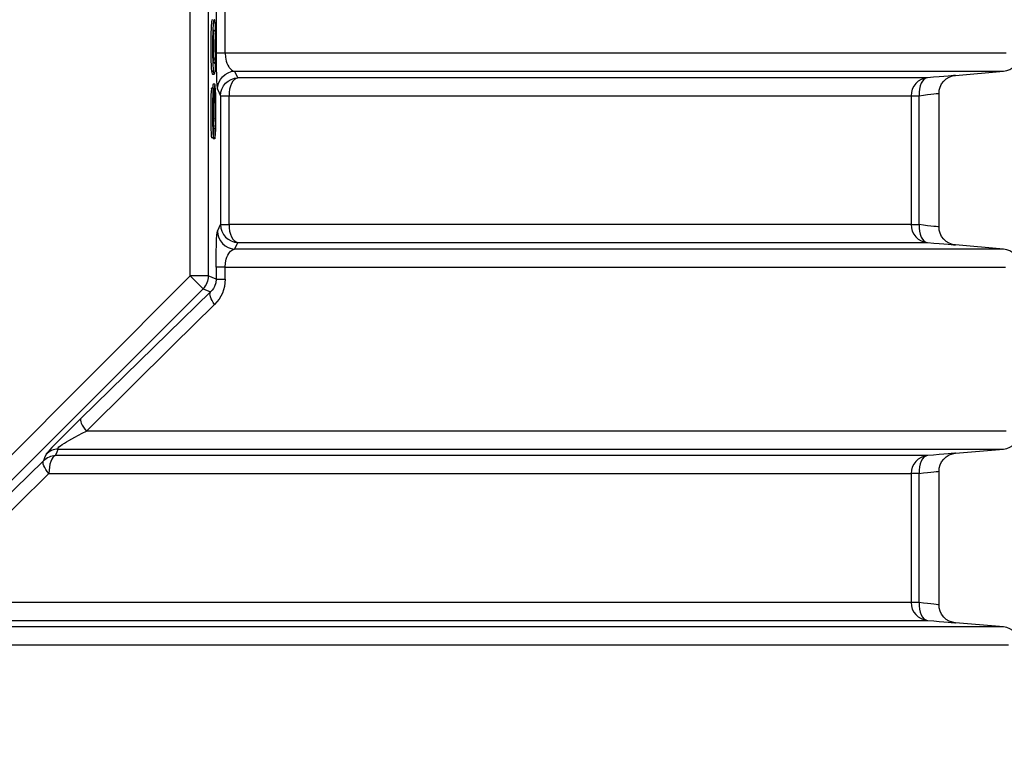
# Model space of a CAD drawing. Header units: millimetres. Extents: x 196 to 1773810, y -221320 to 153872.
# Tile 57 of 256: x 1115629 to 1116176, y -201252 to -200852. Entities that reach past the tile are written whole.
import ezdxf

# ---------------------------------------------------------------- set-up
doc = ezdxf.new("R2010")
doc.units = ezdxf.units.MM
doc.layers.get('Defpoints').update_dxf_attribs({"lineweight": 18})
doc.layers.add('00_Основной', color=163, linetype='Continuous', lineweight=40)
doc.layers.add('ТМ-размеры', color=25, linetype='Continuous', lineweight=20)
doc.styles.add('SFINKS', font='SFINKS.shx', dxfattribs={"width": 0.7, "oblique": 15})
doc.dimstyles.new('кира-50', dxfattribs={"dimtxt": 150, "dimasz": 40, "dimexe": 15, "dimexo": 0, "dimgap": 20, "dimtad": 1, "dimdec": 0, "dimrnd": 5, "dimdsep": 46, "dimtxsty": 'SFINKS', "dimblk1": 'OBLIQUE', "dimblk2": 'OBLIQUE', "dimsah": 1, "dimcen": 2.5, "dimclrd": 252, "dimclre": 252, "dimclrt": 252, "dimadec": 0, "dimazin": 0, "dimtfac": 1, "dimtdec": 0, "dimtofl": 0, "dimtmove": 0, "dimatfit": 3, "dimldrblk": 'OBLIQUE', "dimfxl": 15, "dimtfill": 1, "dimtolj": 1, "dimtzin": 0, "dimlwd": 20, "dimlwe": 20, "dimarcsym": 0})

# ---------------------------------------------------------------- blocks, each defined once
blk = doc.blocks.new('_Oblique')
at = {"color": 0, "linetype": 'ByBlock', "lineweight": -2}
blk.add_line((-0.5, -0.5), (0.5, 0.5), dxfattribs=at)
blk = doc.blocks.new('*D46')
at = {"layer": 'Defpoints', "color": 0, "linetype": 'ByBlock', "lineweight": 50, "transparency": 16777216}
for p in [(1115314.64, -194978.27), (1115314.64, -203390.23), (1116748.98, -203390.23)]:
    blk.add_point(p, dxfattribs=at)
at = {"layer": 'ТМ-размеры', "color": 252, "linetype": 'ByBlock', "lineweight": 20, "transparency": 16777216}
for p, q in [((1115314.64, -194978.27), (1116763.98, -194978.27)), ((1116748.98, -194978.27), (1116748.98, -203390.23)), ((1115314.64, -203390.23), (1116763.98, -203390.23))]:
    blk.add_line(p, q, dxfattribs=at)
at = {"layer": 'ТМ-размеры', "color": 252, "linetype": 'ByBlock', "lineweight": 20, "transparency": 16777216, "xscale": 40, "yscale": 40, "zscale": 40}
for p, rotation in [((1116748.98, -194978.27), 90), ((1116748.98, -203390.23), 270)]:
    blk.add_blockref('_Oblique', p, dxfattribs=dict(at, rotation=rotation))
at = {"layer": 'ТМ-размеры', "color": 252, "linetype": 'ByBlock', "transparency": 16777216, "insert": (1116653.98, -199184.25), "char_height": 150, "attachment_point": 5, "rotation": 90, "style": 'SFINKS', "bg_fill": 3, "box_fill_scale": 1.1, "bg_fill_color": 256, "bg_fill_true_color": 13158600, "bg_fill_transparency": 0}
blk.add_mtext('\\A1;8410', dxfattribs=at)

msp = doc.modelspace()

# ---------------------------------------------------------------- linework, layer by layer
at = {"layer": '00_Основной', "color": 252, "lineweight": 25, "ltscale": 10}
for p, q in [((1115723.56, -200994.12, 0.2), (1115723.56, -200655.38, 0.2)), ((1115733.55, -200655.38, 0.2), (1115733.55, -200994.12, 0.2)), ((1115737.91, -200779.17, 0.2), (1115737.91, -200870.34, 0.2)), ((1115742.98, -200870.34, 0.2), (1115742.98, -200779.17, 0.2)), ((1115736.46, -200873.39, 0.2), (1115737.46, -200873.39, 0.2)), ((1115735.31, -200880.22, 0.2), (1115736.32, -200880.22, 0.2)), ((1116148.77, -200882.65, 0.2), (1116175.51, -200880.3, 0.2)), ((1115735.85, -200881.91, 0.2), (1115736.85, -200881.91, 0.2)), ((1115736.38, -200889.82, 0.2), (1115735.38, -200889.82, 0.2)), ((1115737.22, -200887.54, 0.2), (1115736.22, -200887.54, 0.2)), ((1115740.39, -200893.92, 0.2), (1115740.39, -200965.59, 0.2)), ((1115745.08, -200965.59, 0.2), (1115745.08, -200893.92, 0.2)), ((1116124.13, -200893.92, 0.2), (1116124.13, -200965.59, 0.2)), ((1116128.56, -200965.59, 0.2), (1116128.56, -200893.92, 0.2)), ((1116139.64, -200966.95, 0.2), (1116139.64, -200892.55, 0.2)), ((1115736.68, -200906.04, 0.2), (1115736.1, -200906.04, 0.2)), ((1115736.88, -200906.68, 0.2), (1115736.12, -200906.68, 0.2)), ((1115737.25, -200912.21, 0.2), (1115736.42, -200912.21, 0.2)), ((1115736.38, -200917.35, 0.2), (1115735.38, -200917.35, 0.2)), ((1115736.27, -200917.35, 0.2), (1115736.27, -200917.91, 0.2)), ((1115737.28, -200917.91, 0.2), (1115736.27, -200917.91, 0.2)), ((1116175.51, -200979.21, 0.2), (1116148.77, -200976.87, 0.2)), ((1115737.91, -200989.16, 0.2), (1115737.91, -200995.93, 0.2)), ((1115742.98, -200995.93, 0.2), (1115742.98, -200989.16, 0.2)), ((1115484.02, -201233.66, 0.2), (1115723.56, -200994.12, 0.2)), ((1115737.91, -200995.93, 0.2), (1115733.55, -200994.12, 0.2)), ((1115730.63, -201001.2, 0.2), (1115491.08, -201240.73, 0.2)), ((1115730.63, -201001.2, 0.2), (1115734.86, -201002.96, 0.2)), ((1116148.77, -201092.63, 0.2), (1116175.51, -201090.31, 0.2)), ((1116124.13, -201103.91, 0.2), (1116124.13, -201175.6, 0.2)), ((1116128.56, -201175.6, 0.2), (1116128.56, -201103.91, 0.2)), ((1116139.64, -201176.95, 0.2), (1116139.64, -201102.56, 0.2)), ((1116175.51, -201189.2, 0.2), (1116148.77, -201186.87, 0.2))]:
    msp.add_line(p, q, dxfattribs=at)
at = {"layer": '00_Основной', "color": 252, "lineweight": 25, "ltscale": 10, "elevation": 0.2}
for points in [[(1115735.85, -200851.7), (1115735.78, -200851.7), (1115735.61, -200851.9), (1115735.48, -200852.34), (1115735.37, -200852.97), (1115735.27, -200853.8), (1115735.19, -200854.81), (1115735.07, -200856.64), (1115734.99, -200858.96), (1115734.93, -200861.74), (1115734.9, -200864.95), (1115734.9, -200868.52), (1115734.93, -200871.76), (1115734.99, -200874.55), (1115735.07, -200876.88), (1115735.19, -200878.77), (1115735.31, -200880.22)], [(1115737.37, -200853.35), (1115737.25, -200852.55), (1115737.1, -200852), (1115736.95, -200851.72), (1115736.77, -200851.7), (1115736.61, -200851.9), (1115736.48, -200852.34), (1115736.37, -200852.97), (1115736.27, -200853.8), (1115736.19, -200854.81), (1115736.08, -200856.64), (1115735.99, -200858.96), (1115735.94, -200861.74), (1115735.91, -200864.95), (1115735.91, -200868.52), (1115735.94, -200871.76), (1115735.99, -200874.55), (1115736.08, -200876.88), (1115736.19, -200878.77), (1115736.32, -200880.22)], [(1115736.22, -200873.12), (1115736.15, -200871.12), (1115736.1, -200868.66), (1115736.09, -200865.81), (1115736.13, -200863.16), (1115736.16, -200861.83), (1115736.22, -200860.62), (1115736.29, -200859.55), (1115736.37, -200858.69), (1115736.5, -200858.04), (1115736.66, -200857.66), (1115736.85, -200857.53), (1115737.02, -200857.64), (1115737.18, -200858), (1115737.3, -200858.59), (1115737.4, -200859.42), (1115737.47, -200860.54), (1115737.53, -200861.8), (1115737.57, -200863.19), (1115737.6, -200865.83), (1115737.6, -200868.66), (1115737.54, -200871.2), (1115737.46, -200873.39)], [(1115736.32, -200880.22), (1115736.46, -200881.12), (1115736.62, -200881.69), (1115736.81, -200881.91), (1115737.02, -200881.77), (1115737.19, -200881.29), (1115737.34, -200880.43), (1115737.47, -200879.2), (1115737.6, -200877.31), (1115737.7, -200874.96), (1115737.76, -200872.14), (1115737.78, -200868.88), (1115737.78, -200865.25), (1115737.76, -200861.93), (1115737.7, -200859.1), (1115737.61, -200856.74), (1115737.52, -200854.82), (1115737.37, -200853.35)], [(1115736.34, -200858.98), (1115736.4, -200859.42), (1115736.47, -200860.54), (1115736.53, -200861.8), (1115736.57, -200863.19), (1115736.6, -200865.83), (1115736.6, -200868.66), (1115736.54, -200871.2), (1115736.46, -200873.39)], [(1115737.46, -200873.39), (1115737.37, -200874.39), (1115737.28, -200875.16), (1115737.15, -200875.69), (1115737.02, -200875.94), (1115736.89, -200876.06), (1115736.74, -200876.02), (1115736.57, -200875.72), (1115736.43, -200875.14), (1115736.32, -200874.28), (1115736.22, -200873.12)], [(1115736.46, -200873.39), (1115736.37, -200874.39), (1115736.36, -200874.58)], [(1115737.91, -200870.34), (1115737.92, -200874.82), (1115737.98, -200878.96), (1115738.08, -200882.6), (1115738.19, -200885.6), (1115738.33, -200887.95), (1115738.49, -200889.5), (1115738.66, -200890.27)], [(1115742.98, -200870.34), (1115741.9, -200870.34), (1115740.94, -200870.34), (1115740.08, -200870.34), (1115739.35, -200870.34), (1115738.76, -200870.34), (1115738.32, -200870.34), (1115738.04, -200870.34), (1115737.91, -200870.34)], [(1115742.98, -200870.34), (1115743.12, -200872.6), (1115743.3, -200873.7), (1115743.56, -200874.77), (1115743.91, -200875.86), (1115744.36, -200876.88), (1115744.88, -200877.82), (1115745.23, -200878.32), (1115745.62, -200878.78), (1115746.04, -200879.2), (1115746.49, -200879.57), (1115747.25, -200880.02), (1115748.21, -200880.3)], [(1116176.99, -200870.34), (1116174.51, -200870.34), (1116171.67, -200870.34), (1116168.5, -200870.34), (1116164.98, -200870.34), (1116161.12, -200870.34), (1116156.91, -200870.34), (1116152.37, -200870.34), (1116147.48, -200870.34), (1116142.28, -200870.34), (1116136.72, -200870.34), (1116130.85, -200870.34), (1116124.64, -200870.34), (1116118.09, -200870.34), (1116111.23, -200870.34), (1116104.05, -200870.34), (1116096.56, -200870.34), (1116088.74, -200870.34), (1116080.63, -200870.34), (1116072.19, -200870.34), (1116063.45, -200870.34), (1116054.41, -200870.34), (1116045.07, -200870.34), (1116035.43, -200870.34), (1116025.51, -200870.34), (1116015.31, -200870.34), (1116004.81, -200870.34), (1115994.04, -200870.34), (1115982.99, -200870.34), (1115971.69, -200870.34), (1115960.1, -200870.34), (1115948.26, -200870.34), (1115936.17, -200870.34), (1115923.84, -200870.34), (1115911.25, -200870.34), (1115898.41, -200870.34), (1115885.36, -200870.34), (1115872.05, -200870.34), (1115858.53, -200870.34), (1115844.8, -200870.34), (1115830.84, -200870.34), (1115816.69, -200870.34), (1115802.33, -200870.34), (1115787.76, -200870.34), (1115773.02, -200870.34), (1115758.09, -200870.34), (1115742.98, -200870.34)], [(1116175.51, -200880.3), (1116177.33, -200879.97), (1116179.06, -200879.3), (1116180.65, -200878.34), (1116182.02, -200877.1), (1116183.13, -200875.62), (1116183.96, -200873.97), (1116184.47, -200872.18), (1116184.64, -200870.34)], [(1115735.31, -200880.22), (1115735.46, -200881.12), (1115735.62, -200881.69), (1115735.82, -200881.91), (1115735.85, -200881.88)], [(1115738.66, -200890.27), (1115738.84, -200888.38), (1115739.38, -200886.56), (1115740.25, -200884.86), (1115741.44, -200883.38), (1115742.88, -200882.14), (1115744.53, -200881.2), (1115746.32, -200880.57), (1115748.21, -200880.3)], [(1115749.93, -200883.96), (1115748.96, -200881.91), (1115748.21, -200880.3)], [(1115748.21, -200880.3), (1115763.13, -200880.3), (1115777.86, -200880.3), (1115792.41, -200880.3), (1115806.76, -200880.3), (1115820.9, -200880.3), (1115834.84, -200880.3), (1115848.57, -200880.3), (1115862.09, -200880.3), (1115875.38, -200880.3), (1115888.45, -200880.3), (1115901.28, -200880.3), (1115913.86, -200880.3), (1115926.21, -200880.3), (1115938.3, -200880.3), (1115950.16, -200880.3), (1115961.74, -200880.3), (1115973.06, -200880.3), (1115984.12, -200880.3), (1115994.9, -200880.3), (1116005.4, -200880.3), (1116015.63, -200880.3), (1116025.56, -200880.3), (1116035.22, -200880.3), (1116044.57, -200880.3), (1116053.63, -200880.3), (1116062.38, -200880.3), (1116070.83, -200880.3), (1116078.99, -200880.3), (1116086.82, -200880.3), (1116094.34, -200880.3), (1116101.54, -200880.3), (1116108.42, -200880.3), (1116114.99, -200880.3), (1116121.22, -200880.3), (1116127.12, -200880.3), (1116132.7, -200880.3), (1116137.94, -200880.3), (1116142.84, -200880.3), (1116147.42, -200880.3), (1116151.65, -200880.3), (1116155.54, -200880.3), (1116159.08, -200880.3), (1116162.29, -200880.3), (1116165.15, -200880.3), (1116167.66, -200880.3), (1116169.84, -200880.3), (1116171.64, -200880.3), (1116173.11, -200880.3), (1116174.24, -200880.3), (1116175, -200880.3), (1116175.42, -200880.3), (1116175.51, -200880.3)], [(1115740.39, -200893.92), (1115740.58, -200892.03), (1115741.11, -200890.21), (1115741.99, -200888.53), (1115743.17, -200887.04), (1115744.61, -200885.8), (1115746.25, -200884.85), (1115748.04, -200884.23), (1115749.93, -200883.96)], [(1115749.93, -200883.96), (1115748.96, -200884.28), (1115748.04, -200884.95), (1115747.2, -200885.92), (1115746.48, -200887.16), (1115745.88, -200888.63), (1115745.43, -200890.3), (1115745.16, -200892.08), (1115745.08, -200893.92)], [(1116133.25, -200883.96), (1116132.47, -200883.96), (1116131.34, -200883.96), (1116129.86, -200883.96), (1116128.02, -200883.96), (1116125.85, -200883.96), (1116123.31, -200883.96), (1116120.43, -200883.96), (1116117.2, -200883.96), (1116113.63, -200883.96), (1116109.72, -200883.96), (1116105.46, -200883.96), (1116100.86, -200883.96), (1116095.92, -200883.96), (1116090.64, -200883.96), (1116085.04, -200883.96), (1116079.1, -200883.96), (1116072.84, -200883.96), (1116066.23, -200883.96), (1116059.32, -200883.96), (1116052.08, -200883.96), (1116044.53, -200883.96), (1116036.66, -200883.96), (1116028.47, -200883.96), (1116019.99, -200883.96), (1116011.2, -200883.96), (1116002.1, -200883.96), (1115992.72, -200883.96), (1115983.04, -200883.96), (1115973.07, -200883.96), (1115962.83, -200883.96), (1115952.28, -200883.96), (1115941.49, -200883.96), (1115930.41, -200883.96), (1115919.08, -200883.96), (1115907.48, -200883.96), (1115895.63, -200883.96), (1115883.52, -200883.96), (1115871.18, -200883.96), (1115858.59, -200883.96), (1115845.76, -200883.96), (1115832.71, -200883.96), (1115819.43, -200883.96), (1115805.94, -200883.96), (1115792.24, -200883.96), (1115778.34, -200883.96), (1115764.23, -200883.96), (1115749.93, -200883.96)], [(1116133.25, -200883.96), (1116131.43, -200884.28), (1116129.7, -200884.95), (1116128.12, -200885.92), (1116126.76, -200887.16), (1116125.64, -200888.63), (1116124.81, -200890.3), (1116124.3, -200892.08), (1116124.13, -200893.92)], [(1116133.25, -200883.96), (1116132.23, -200884.23), (1116131.27, -200884.85), (1116130.41, -200885.81), (1116129.69, -200887.05), (1116129.13, -200888.53), (1116128.73, -200890.21), (1116128.55, -200892.03), (1116128.56, -200893.92)], [(1116148.77, -200882.65), (1116148.77, -200882.65), (1116148.5, -200882.66), (1116147.72, -200882.73), (1116146.43, -200882.83), (1116144.64, -200882.99), (1116142.4, -200883.18), (1116139.74, -200883.41), (1116136.66, -200883.66), (1116133.25, -200883.96)], [(1116139.64, -200892.61), (1116139.8, -200890.88), (1116140.28, -200889.1), (1116141.11, -200887.39), (1116142.26, -200885.85), (1116143.7, -200884.55), (1116145.34, -200883.58), (1116147.06, -200882.94), (1116148.77, -200882.65)], [(1115735.38, -200889.86), (1115735.37, -200889.83), (1115735.26, -200890.31), (1115735.14, -200891.6), (1115735.04, -200893.64), (1115734.96, -200896.39), (1115734.92, -200899.64), (1115734.9, -200903.18), (1115734.92, -200906.69), (1115734.96, -200909.81), (1115735.03, -200912.52), (1115735.12, -200914.74), (1115735.24, -200916.33), (1115735.38, -200917.35)], [(1115736.75, -200896.21), (1115736.68, -200893.37), (1115736.6, -200891.36), (1115736.48, -200890.17), (1115736.37, -200889.83), (1115736.24, -200890.31), (1115736.13, -200891.6), (1115736.05, -200893.64), (1115735.96, -200896.39), (1115735.92, -200899.64), (1115735.91, -200903.18), (1115735.92, -200906.69), (1115735.95, -200909.81), (1115736.02, -200912.52), (1115736.12, -200914.74), (1115736.24, -200916.33), (1115736.38, -200917.35)], [(1115736.22, -200887.66), (1115736.15, -200887.64), (1115736, -200888.52), (1115735.92, -200889.82)], [(1115737.28, -200917.91), (1115737.43, -200917.04), (1115737.56, -200915.23), (1115737.67, -200912.52), (1115737.76, -200909.16), (1115737.78, -200905.24), (1115737.78, -200900.91), (1115737.76, -200896.97), (1115737.67, -200893.53), (1115737.57, -200890.66), (1115737.44, -200888.69), (1115737.3, -200887.68), (1115737.15, -200887.64), (1115737.01, -200888.52), (1115736.89, -200890.31), (1115736.81, -200892.89), (1115736.75, -200896.21)], [(1115738.66, -200890.27), (1115739.63, -200892.31), (1115740.39, -200893.92)], [(1115736.43, -200911.65), (1115736.3, -200910.83), (1115736.2, -200909.47), (1115736.13, -200907.58), (1115736.1, -200905.31), (1115736.09, -200903.35), (1115736.09, -200901.37), (1115736.12, -200899.64), (1115736.16, -200898.14), (1115736.23, -200896.62), (1115736.32, -200895.8), (1115736.42, -200895.72), (1115736.5, -200896.28), (1115736.57, -200897.46), (1115736.62, -200899.24), (1115736.66, -200900.24), (1115736.67, -200901.29), (1115736.67, -200902.38), (1115736.68, -200903.49), (1115736.68, -200904.65), (1115736.68, -200906.04)], [(1115736.88, -200906.68), (1115736.86, -200903.62), (1115736.86, -200901.26), (1115736.88, -200899.2), (1115736.92, -200897.38), (1115737.01, -200895.15), (1115737.12, -200893.88), (1115737.2, -200893.58), (1115737.29, -200893.74), (1115737.37, -200894.34), (1115737.49, -200896.05), (1115737.56, -200898.55), (1115737.58, -200900.46), (1115737.6, -200902.56), (1115737.6, -200904.73), (1115737.56, -200907.28), (1115737.5, -200909.43), (1115737.39, -200911.1), (1115737.25, -200912.21)], [(1115740.39, -200893.92), (1115740.51, -200893.92), (1115740.78, -200893.92), (1115741.18, -200893.92), (1115741.72, -200893.92), (1115742.4, -200893.92), (1115743.19, -200893.92), (1115744.09, -200893.92), (1115745.08, -200893.92)], [(1115745.08, -200893.92), (1115759.53, -200893.92), (1115773.77, -200893.92), (1115787.81, -200893.92), (1115801.64, -200893.92), (1115815.25, -200893.92), (1115828.63, -200893.92), (1115841.78, -200893.92), (1115854.71, -200893.92), (1115867.38, -200893.92), (1115879.8, -200893.92), (1115891.98, -200893.92), (1115903.88, -200893.92), (1115915.54, -200893.92), (1115926.92, -200893.92), (1115938.02, -200893.92), (1115948.84, -200893.92), (1115959.37, -200893.92), (1115969.63, -200893.92), (1115979.58, -200893.92), (1115989.23, -200893.92), (1115998.58, -200893.92), (1116007.63, -200893.92), (1116016.36, -200893.92), (1116024.78, -200893.92), (1116032.88, -200893.92), (1116040.65, -200893.92), (1116048.1, -200893.92), (1116055.23, -200893.92), (1116062.01, -200893.92), (1116068.46, -200893.92), (1116074.57, -200893.92), (1116080.34, -200893.92), (1116085.78, -200893.92), (1116090.86, -200893.92), (1116095.58, -200893.92), (1116099.97, -200893.92), (1116104, -200893.92), (1116107.68, -200893.92), (1116110.99, -200893.92), (1116113.96, -200893.92), (1116116.55, -200893.92), (1116118.8, -200893.92), (1116120.67, -200893.92), (1116122.18, -200893.92), (1116123.34, -200893.92), (1116124.13, -200893.92)], [(1116124.13, -200893.92), (1116124.24, -200893.92), (1116124.5, -200893.92), (1116124.88, -200893.92), (1116125.39, -200893.92), (1116126.02, -200893.92), (1116126.77, -200893.92), (1116127.62, -200893.92), (1116128.56, -200893.92)], [(1116128.56, -200893.92), (1116131.1, -200893.61), (1116133.3, -200893.34), (1116135.16, -200893.13), (1116136.69, -200892.95), (1116137.98, -200892.79), (1116138.9, -200892.7), (1116139.46, -200892.62), (1116139.64, -200892.61), (1116139.64, -200892.61)], [(1115736.57, -200906.68), (1115736.57, -200907.28), (1115736.5, -200909.43), (1115736.38, -200911.1), (1115736.37, -200911.28)], [(1115736.68, -200906.04), (1115736.8, -200906.39), (1115736.88, -200906.68)], [(1115736.38, -200917.35), (1115736.4, -200914.16), (1115736.43, -200911.65)], [(1115737.25, -200912.21), (1115737.26, -200915.4), (1115737.28, -200917.91)], [(1115738.66, -200969.25), (1115739.63, -200967.19), (1115740.39, -200965.59)], [(1115740.39, -200965.59), (1115740.58, -200967.47), (1115741.11, -200969.29), (1115741.99, -200970.98), (1115743.17, -200972.46), (1115744.61, -200973.71), (1115746.25, -200974.65), (1115748.04, -200975.27), (1115749.93, -200975.56)], [(1115740.39, -200965.59), (1115740.51, -200965.59), (1115740.78, -200965.59), (1115741.18, -200965.59), (1115741.72, -200965.59), (1115742.4, -200965.59), (1115743.19, -200965.59), (1115744.09, -200965.59), (1115745.08, -200965.59)], [(1115745.08, -200965.59), (1115745.16, -200967.43), (1115745.43, -200969.22), (1115745.88, -200970.87), (1115746.48, -200972.35), (1115747.2, -200973.59), (1115748.04, -200974.55), (1115748.96, -200975.21), (1115749.93, -200975.56)], [(1116124.13, -200965.59), (1116123.34, -200965.59), (1116122.18, -200965.59), (1116120.67, -200965.59), (1116118.8, -200965.59), (1116116.55, -200965.59), (1116113.96, -200965.59), (1116110.99, -200965.59), (1116107.68, -200965.59), (1116104, -200965.59), (1116099.97, -200965.59), (1116095.58, -200965.59), (1116090.86, -200965.59), (1116085.78, -200965.59), (1116080.34, -200965.59), (1116074.57, -200965.59), (1116068.46, -200965.59), (1116062.01, -200965.59), (1116055.23, -200965.59), (1116048.1, -200965.59), (1116040.65, -200965.59), (1116032.88, -200965.59), (1116024.78, -200965.59), (1116016.36, -200965.59), (1116007.63, -200965.59), (1115998.58, -200965.59), (1115989.23, -200965.59), (1115979.58, -200965.59), (1115969.63, -200965.59), (1115959.37, -200965.59), (1115948.84, -200965.59), (1115938.02, -200965.59), (1115926.92, -200965.59), (1115915.54, -200965.59), (1115903.88, -200965.59), (1115891.98, -200965.59), (1115879.8, -200965.59), (1115867.38, -200965.59), (1115854.71, -200965.59), (1115841.78, -200965.59), (1115828.63, -200965.59), (1115815.25, -200965.59), (1115801.64, -200965.59), (1115787.81, -200965.59), (1115773.77, -200965.59), (1115759.53, -200965.59), (1115745.08, -200965.59)], [(1116124.13, -200965.59), (1116124.3, -200967.43), (1116124.81, -200969.22), (1116125.64, -200970.87), (1116126.76, -200972.35), (1116128.12, -200973.59), (1116129.7, -200974.55), (1116131.43, -200975.21), (1116133.25, -200975.56)], [(1116124.13, -200965.59), (1116124.24, -200965.59), (1116124.5, -200965.59), (1116124.88, -200965.59), (1116125.39, -200965.59), (1116126.02, -200965.59), (1116126.77, -200965.59), (1116127.62, -200965.59), (1116128.56, -200965.59)], [(1116128.56, -200965.59), (1116128.55, -200967.47), (1116128.73, -200969.29), (1116129.13, -200970.97), (1116129.69, -200972.46), (1116130.41, -200973.71), (1116131.27, -200974.65), (1116132.23, -200975.27), (1116133.25, -200975.56)], [(1116139.64, -200966.9), (1116139.46, -200966.88), (1116138.9, -200966.82), (1116137.99, -200966.71), (1116136.69, -200966.55), (1116135.18, -200966.37), (1116133.32, -200966.16), (1116131.1, -200965.89), (1116128.56, -200965.59)], [(1116148.77, -200976.87), (1116147.06, -200976.56), (1116145.34, -200975.92), (1116143.7, -200974.95), (1116142.26, -200973.66), (1116141.11, -200972.11), (1116140.28, -200970.4), (1116139.8, -200968.64), (1116139.64, -200966.9)], [(1115737.91, -200989.16), (1115737.92, -200984.68), (1115737.98, -200980.51), (1115738.08, -200976.85), (1115738.19, -200973.89), (1115738.33, -200971.53), (1115738.49, -200969.98), (1115738.66, -200969.25)], [(1115738.66, -200969.25), (1115738.84, -200971.12), (1115739.38, -200972.94), (1115740.25, -200974.64), (1115741.44, -200976.13), (1115742.88, -200977.38), (1115744.53, -200978.32), (1115746.32, -200978.94), (1115748.21, -200979.21)], [(1115748.21, -200979.21), (1115749.17, -200977.15), (1115749.93, -200975.56)], [(1115749.93, -200975.56), (1115764.23, -200975.56), (1115778.34, -200975.56), (1115792.24, -200975.56), (1115805.94, -200975.56), (1115819.43, -200975.56), (1115832.71, -200975.56), (1115845.76, -200975.56), (1115858.59, -200975.56), (1115871.18, -200975.56), (1115883.52, -200975.56), (1115895.63, -200975.56), (1115907.48, -200975.56), (1115919.08, -200975.56), (1115930.41, -200975.56), (1115941.49, -200975.56), (1115952.28, -200975.56), (1115962.83, -200975.56), (1115973.07, -200975.56), (1115983.04, -200975.56), (1115992.72, -200975.56), (1116002.1, -200975.56), (1116011.2, -200975.56), (1116019.99, -200975.56), (1116028.47, -200975.56), (1116036.66, -200975.56), (1116044.53, -200975.56), (1116052.08, -200975.56), (1116059.32, -200975.56), (1116066.23, -200975.56), (1116072.84, -200975.56), (1116079.1, -200975.56), (1116085.04, -200975.56), (1116090.64, -200975.56), (1116095.92, -200975.56), (1116100.86, -200975.56), (1116105.46, -200975.56), (1116109.72, -200975.56), (1116113.63, -200975.56), (1116117.2, -200975.56), (1116120.43, -200975.56), (1116123.31, -200975.56), (1116125.85, -200975.56), (1116128.02, -200975.56), (1116129.86, -200975.56), (1116131.34, -200975.56), (1116132.47, -200975.56), (1116133.25, -200975.56)], [(1116133.25, -200975.56), (1116136.68, -200975.84), (1116139.74, -200976.1), (1116142.4, -200976.33), (1116144.65, -200976.52), (1116146.43, -200976.67), (1116147.71, -200976.77), (1116148.5, -200976.84), (1116148.77, -200976.87)], [(1115742.98, -200989.16), (1115743.12, -200986.89), (1115743.57, -200984.7), (1115743.92, -200983.63), (1115744.36, -200982.61), (1115744.9, -200981.66), (1115745.36, -200981.02), (1115745.9, -200980.42), (1115746.49, -200979.93), (1115746.98, -200979.62), (1115747.56, -200979.36), (1115748.21, -200979.21)], [(1116175.51, -200979.21), (1116175.37, -200979.21), (1116174.65, -200979.21), (1116173.34, -200979.21), (1116171.44, -200979.21), (1116168.95, -200979.21), (1116165.87, -200979.21), (1116162.2, -200979.21), (1116157.94, -200979.21), (1116153.1, -200979.21), (1116147.7, -200979.21), (1116141.7, -200979.21), (1116135.14, -200979.21), (1116128.01, -200979.21), (1116120.34, -200979.21), (1116112.08, -200979.21), (1116103.29, -200979.21), (1116093.96, -200979.21), (1116084.08, -200979.21), (1116073.67, -200979.21), (1116062.75, -200979.21), (1116051.3, -200979.21), (1116039.34, -200979.21), (1116026.89, -200979.21), (1116013.94, -200979.21), (1116000.52, -200979.21), (1115986.6, -200979.21), (1115972.24, -200979.21), (1115957.42, -200979.21), (1115942.17, -200979.21), (1115926.46, -200979.21), (1115910.35, -200979.21), (1115893.82, -200979.21), (1115876.89, -200979.21), (1115859.58, -200979.21), (1115841.88, -200979.21), (1115823.82, -200979.21), (1115805.42, -200979.21), (1115786.66, -200979.21), (1115767.6, -200979.21), (1115748.21, -200979.21)], [(1116184.64, -200989.16), (1116184.47, -200987.32), (1116183.96, -200985.55), (1116183.13, -200983.88), (1116182.02, -200982.41), (1116180.65, -200981.17), (1116179.06, -200980.2), (1116177.33, -200979.54), (1116175.51, -200979.21)], [(1115742.98, -200989.16), (1115741.9, -200989.16), (1115740.94, -200989.16), (1115740.08, -200989.16), (1115739.35, -200989.16), (1115738.76, -200989.16), (1115738.32, -200989.16), (1115738.04, -200989.16), (1115737.91, -200989.16)], [(1115742.98, -200989.16), (1115762.72, -200989.16), (1115782.15, -200989.16), (1115801.26, -200989.16), (1115820.04, -200989.16), (1115838.46, -200989.16), (1115856.53, -200989.16), (1115874.21, -200989.16), (1115891.52, -200989.16), (1115908.43, -200989.16), (1115924.92, -200989.16), (1115941, -200989.16), (1115956.63, -200989.16), (1115971.84, -200989.16), (1115986.59, -200989.16), (1116000.87, -200989.16), (1116014.67, -200989.16), (1116028.01, -200989.16), (1116040.83, -200989.16), (1116053.17, -200989.16), (1116064.99, -200989.16), (1116076.3, -200989.16), (1116087.08, -200989.16), (1116097.34, -200989.16), (1116107.03, -200989.16), (1116116.2, -200989.16), (1116124.81, -200989.16), (1116132.85, -200989.16), (1116140.33, -200989.16), (1116147.24, -200989.16), (1116153.6, -200989.16), (1116159.35, -200989.16), (1116164.53, -200989.16), (1116169.12, -200989.16), (1116173.12, -200989.16), (1116176.52, -200989.16)], [(1115733.55, -200994.12), (1115733.3, -200994.12), (1115732.69, -200994.12), (1115731.74, -200994.12), (1115730.5, -200994.12), (1115729, -200994.12), (1115727.3, -200994.12), (1115725.46, -200994.12), (1115723.56, -200994.12)], [(1115730.63, -201001.2), (1115730.44, -201001.02), (1115730.01, -201000.59), (1115729.34, -200999.92), (1115728.47, -200999.04), (1115727.41, -200997.98), (1115726.2, -200996.78), (1115724.9, -200995.48), (1115723.56, -200994.12)], [(1115733.55, -200994.12), (1115733.51, -200995.11), (1115733.35, -200996.09), (1115733.11, -200997.03), (1115732.79, -200997.95), (1115732.36, -200998.84), (1115731.87, -200999.68), (1115731.28, -201000.48), (1115730.63, -201001.2)], [(1115737.91, -200995.93), (1115737.68, -200998.01), (1115736.99, -201000.02), (1115736.43, -201001.06), (1115735.72, -201002.03), (1115734.86, -201002.96)], [(1115742.98, -200995.93), (1115742.57, -200999.94), (1115741.38, -201003.72), (1115739.53, -201007.08), (1115737.08, -201010.02)], [(1115737.91, -200995.93), (1115738.04, -200995.93), (1115738.32, -200995.93), (1115738.76, -200995.93), (1115739.35, -200995.93), (1115740.08, -200995.93), (1115740.94, -200995.93), (1115741.9, -200995.93), (1115742.98, -200995.93)], [(1115734.86, -201002.96), (1115711.2, -201025.99), (1115687.17, -201049.44), (1115662.77, -201073.28)], [(1115737.08, -201010.02), (1115736.29, -201008.9), (1115735.62, -201007.78), (1115735.1, -201006.74), (1115734.74, -201005.75), (1115734.52, -201004.86), (1115734.47, -201004.1), (1115734.58, -201003.45), (1115734.86, -201002.96)], [(1115665.8, -201080.34), (1115690.36, -201056.07), (1115714.1, -201032.64), (1115737.08, -201010.02)], [(1115662.77, -201073.28), (1115659.78, -201076.22), (1115656.73, -201079.24), (1115654.56, -201081.4), (1115652.54, -201083.44), (1115650.65, -201085.35), (1115649.21, -201086.84), (1115647.85, -201088.23), (1115646.62, -201089.53), (1115645.55, -201090.67), (1115644.68, -201091.63), (1115644.03, -201092.38), (1115643.6, -201092.9), (1115643.42, -201093.2)], [(1115662.77, -201073.28), (1115662.56, -201073.73), (1115662.53, -201074.33), (1115662.68, -201075.1), (1115663, -201075.98), (1115663.49, -201076.97), (1115664.12, -201078.06), (1115664.9, -201079.19), (1115665.8, -201080.34)], [(1115650.14, -201090.31), (1115649.91, -201090.1), (1115650.06, -201089.72), (1115650.56, -201089.16), (1115651.42, -201088.46), (1115652.44, -201087.75), (1115653.65, -201086.95), (1115654.77, -201086.27), (1115656.09, -201085.5), (1115657.64, -201084.62), (1115659.4, -201083.66), (1115661.34, -201082.62), (1115663.47, -201081.5), (1115665.8, -201080.34)], [(1116176.95, -201080.34), (1116173.63, -201080.34), (1116169.72, -201080.34), (1116165.22, -201080.34), (1116160.14, -201080.34), (1116154.48, -201080.34), (1116148.23, -201080.34), (1116141.43, -201080.34), (1116134.05, -201080.34), (1116126.11, -201080.34), (1116117.6, -201080.34), (1116108.54, -201080.34), (1116098.94, -201080.34), (1116088.81, -201080.34), (1116078.14, -201080.34), (1116066.94, -201080.34), (1116055.23, -201080.34), (1116043.02, -201080.34), (1116030.29, -201080.34), (1116017.08, -201080.34), (1116003.38, -201080.34), (1115989.22, -201080.34), (1115974.58, -201080.34), (1115959.5, -201080.34), (1115943.98, -201080.34), (1115928.02, -201080.34), (1115911.63, -201080.34), (1115894.84, -201080.34), (1115877.65, -201080.34), (1115860.07, -201080.34), (1115842.12, -201080.34), (1115823.8, -201080.34), (1115805.14, -201080.34), (1115786.14, -201080.34), (1115766.81, -201080.34), (1115747.18, -201080.34), (1115727.24, -201080.34), (1115707.04, -201080.34), (1115686.54, -201080.34), (1115665.8, -201080.34)], [(1116175.51, -201090.31), (1116177.33, -201089.97), (1116179.06, -201089.3), (1116180.65, -201088.34), (1116182.02, -201087.09), (1116183.13, -201085.62), (1116183.96, -201083.97), (1116184.47, -201082.18), (1116184.64, -201080.34)], [(1115643.42, -201093.2), (1115642.6, -201095.24), (1115641.98, -201096.86)], [(1115650.14, -201090.31), (1115649.21, -201090.38), (1115648.29, -201090.53), (1115647.39, -201090.79), (1115646.5, -201091.11), (1115645.66, -201091.52), (1115644.86, -201092.02), (1115644.11, -201092.56), (1115643.42, -201093.2)], [(1115648.7, -201093.95), (1115649.5, -201091.91), (1115650.14, -201090.31)], [(1115650.14, -201090.31), (1115670.82, -201090.31), (1115691.26, -201090.31), (1115711.44, -201090.31), (1115731.34, -201090.31), (1115750.95, -201090.31), (1115770.27, -201090.31), (1115789.26, -201090.31), (1115807.94, -201090.31), (1115826.27, -201090.31), (1115844.26, -201090.31), (1115861.88, -201090.31), (1115879.12, -201090.31), (1115895.97, -201090.31), (1115912.42, -201090.31), (1115928.47, -201090.31), (1115944.09, -201090.31), (1115959.28, -201090.31), (1115974.02, -201090.31), (1115988.31, -201090.31), (1116002.14, -201090.31), (1116015.49, -201090.31), (1116028.36, -201090.31), (1116040.75, -201090.31), (1116052.62, -201090.31), (1116063.99, -201090.31), (1116074.86, -201090.31), (1116085.18, -201090.31), (1116094.99, -201090.31), (1116104.26, -201090.31), (1116112.98, -201090.31), (1116121.15, -201090.31), (1116128.77, -201090.31), (1116135.83, -201090.31), (1116142.32, -201090.31), (1116148.25, -201090.31), (1116153.6, -201090.31), (1116158.38, -201090.31), (1116162.57, -201090.31), (1116166.18, -201090.31), (1116169.2, -201090.31), (1116171.63, -201090.31), (1116173.48, -201090.31), (1116174.73, -201090.31), (1116175.4, -201090.31), (1116175.51, -201090.31)], [(1116148.77, -201092.63), (1116148.77, -201092.63), (1116148.5, -201092.66), (1116147.72, -201092.73), (1116146.43, -201092.83), (1116144.64, -201092.99), (1116142.4, -201093.17), (1116139.74, -201093.4), (1116136.66, -201093.66), (1116133.25, -201093.95)], [(1116139.64, -201102.6), (1116139.8, -201100.88), (1116140.28, -201099.1), (1116141.11, -201097.39), (1116142.26, -201095.85), (1116143.7, -201094.56), (1116145.34, -201093.58), (1116147.06, -201092.94), (1116148.77, -201092.63)], [(1115641.98, -201096.86), (1115617.92, -201120.39), (1115593.55, -201144.3), (1115568.9, -201168.52)], [(1115644.98, -201103.91), (1115644.07, -201102.77), (1115643.31, -201101.64), (1115642.68, -201100.56), (1115642.2, -201099.56), (1115641.87, -201098.68), (1115641.73, -201097.91), (1115641.77, -201097.31), (1115641.98, -201096.86)], [(1115648.7, -201093.95), (1115647.76, -201094.03), (1115646.84, -201094.19), (1115645.93, -201094.44), (1115645.06, -201094.77), (1115644.23, -201095.17), (1115643.42, -201095.67), (1115642.68, -201096.22), (1115641.98, -201096.86)], [(1115648.7, -201093.95), (1115647.95, -201094.29), (1115647.25, -201094.95), (1115646.6, -201095.92), (1115646.05, -201097.16), (1115645.58, -201098.63), (1115645.24, -201100.3), (1115645.04, -201102.08), (1115644.98, -201103.91)], [(1116133.25, -201093.95), (1116132.46, -201093.95), (1116131.31, -201093.95), (1116129.79, -201093.95), (1116127.91, -201093.95), (1116125.68, -201093.95), (1116123.09, -201093.95), (1116120.12, -201093.95), (1116116.82, -201093.95), (1116113.15, -201093.95), (1116109.13, -201093.95), (1116104.76, -201093.95), (1116100.04, -201093.95), (1116094.96, -201093.95), (1116089.56, -201093.95), (1116083.8, -201093.95), (1116077.69, -201093.95), (1116071.26, -201093.95), (1116064.48, -201093.95), (1116057.38, -201093.95), (1116049.95, -201093.95), (1116042.2, -201093.95), (1116034.12, -201093.95), (1116025.72, -201093.95), (1116017, -201093.95), (1116007.98, -201093.95), (1115998.66, -201093.95), (1115989.02, -201093.95), (1115979.08, -201093.95), (1115968.85, -201093.95), (1115958.34, -201093.95), (1115947.54, -201093.95), (1115936.45, -201093.95), (1115925.09, -201093.95), (1115913.47, -201093.95), (1115901.58, -201093.95), (1115889.42, -201093.95), (1115877.02, -201093.95), (1115864.36, -201093.95), (1115851.46, -201093.95), (1115838.32, -201093.95), (1115824.96, -201093.95), (1115811.36, -201093.95), (1115797.54, -201093.95), (1115783.52, -201093.95), (1115769.28, -201093.95), (1115754.84, -201093.95), (1115740.21, -201093.95), (1115725.39, -201093.95), (1115710.39, -201093.95), (1115695.21, -201093.95), (1115679.87, -201093.95), (1115664.36, -201093.95), (1115648.7, -201093.95)], [(1116133.25, -201093.95), (1116131.43, -201094.29), (1116129.7, -201094.95), (1116128.12, -201095.92), (1116126.76, -201097.16), (1116125.64, -201098.63), (1116124.81, -201100.3), (1116124.3, -201102.08), (1116124.13, -201103.91)], [(1116133.25, -201093.95), (1116132.23, -201094.23), (1116131.27, -201094.85), (1116130.41, -201095.81), (1116129.69, -201097.04), (1116129.13, -201098.53), (1116128.73, -201100.21), (1116128.55, -201102.03), (1116128.56, -201103.91)], [(1115572.78, -201175.6), (1115591.25, -201157.22), (1115609.22, -201139.37), (1115627.34, -201121.39), (1115644.98, -201103.91)], [(1115644.98, -201103.91), (1115660.46, -201103.91), (1115675.79, -201103.91), (1115690.98, -201103.91), (1115705.98, -201103.91), (1115720.82, -201103.91), (1115735.47, -201103.91), (1115749.95, -201103.91), (1115764.21, -201103.91), (1115778.3, -201103.91), (1115792.17, -201103.91), (1115805.83, -201103.91), (1115819.28, -201103.91), (1115832.5, -201103.91), (1115845.48, -201103.91), (1115858.24, -201103.91), (1115870.75, -201103.91), (1115883.03, -201103.91), (1115895.04, -201103.91), (1115906.8, -201103.91), (1115918.29, -201103.91), (1115929.52, -201103.91), (1115940.49, -201103.91), (1115951.17, -201103.91), (1115961.57, -201103.91), (1115971.68, -201103.91), (1115981.5, -201103.91), (1115991.04, -201103.91), (1116000.25, -201103.91), (1116009.18, -201103.91), (1116017.79, -201103.91), (1116026.1, -201103.91), (1116034.09, -201103.91), (1116041.76, -201103.91), (1116049.12, -201103.91), (1116056.13, -201103.91), (1116062.83, -201103.91), (1116069.2, -201103.91), (1116075.22, -201103.91), (1116080.92, -201103.91), (1116086.27, -201103.91), (1116091.28, -201103.91), (1116095.95, -201103.91), (1116100.27, -201103.91), (1116104.25, -201103.91), (1116107.88, -201103.91), (1116111.15, -201103.91), (1116114.07, -201103.91), (1116116.64, -201103.91), (1116118.85, -201103.91), (1116120.7, -201103.91), (1116122.21, -201103.91), (1116123.36, -201103.91), (1116124.13, -201103.91)], [(1116128.56, -201103.91), (1116127.62, -201103.91), (1116126.77, -201103.91), (1116126.02, -201103.91), (1116125.39, -201103.91), (1116124.88, -201103.91), (1116124.5, -201103.91), (1116124.24, -201103.91), (1116124.13, -201103.91)], [(1116128.56, -201103.91), (1116131.1, -201103.61), (1116133.3, -201103.34), (1116135.16, -201103.13), (1116136.69, -201102.95), (1116137.98, -201102.8), (1116138.9, -201102.7), (1116139.46, -201102.62), (1116139.64, -201102.6), (1116139.64, -201102.6)], [(1116124.13, -201175.6), (1116123.36, -201175.6), (1116122.23, -201175.6), (1116120.74, -201175.6), (1116118.91, -201175.6), (1116116.74, -201175.6), (1116114.2, -201175.6), (1116111.32, -201175.6), (1116108.09, -201175.6), (1116104.52, -201175.6), (1116100.59, -201175.6), (1116096.33, -201175.6), (1116091.73, -201175.6), (1116086.79, -201175.6), (1116081.52, -201175.6), (1116075.91, -201175.6), (1116069.96, -201175.6), (1116063.69, -201175.6), (1116057.09, -201175.6), (1116050.18, -201175.6), (1116042.92, -201175.6), (1116035.37, -201175.6), (1116027.48, -201175.6), (1116019.3, -201175.6), (1116010.82, -201175.6), (1116002.01, -201175.6), (1115992.92, -201175.6), (1115983.53, -201175.6), (1115973.85, -201175.6), (1115963.87, -201175.6), (1115953.63, -201175.6), (1115943.08, -201175.6), (1115932.28, -201175.6), (1115921.21, -201175.6), (1115909.87, -201175.6), (1115898.27, -201175.6), (1115886.42, -201175.6), (1115874.31, -201175.6), (1115861.96, -201175.6), (1115849.37, -201175.6), (1115836.56, -201175.6), (1115823.52, -201175.6), (1115810.24, -201175.6), (1115796.77, -201175.6), (1115783.06, -201175.6), (1115769.17, -201175.6), (1115755.07, -201175.6), (1115740.79, -201175.6), (1115726.31, -201175.6), (1115711.66, -201175.6), (1115696.83, -201175.6), (1115681.85, -201175.6), (1115666.69, -201175.6), (1115651.38, -201175.6), (1115635.93, -201175.6), (1115620.34, -201175.6)], [(1116124.13, -201175.6), (1116124.3, -201177.43), (1116124.81, -201179.21), (1116125.64, -201180.87), (1116126.76, -201182.34), (1116128.12, -201183.59), (1116129.7, -201184.56), (1116131.43, -201185.22), (1116133.25, -201185.56)], [(1116128.56, -201175.6), (1116127.62, -201175.6), (1116126.77, -201175.6), (1116126.02, -201175.6), (1116125.39, -201175.6), (1116124.88, -201175.6), (1116124.5, -201175.6), (1116124.24, -201175.6), (1116124.13, -201175.6)], [(1116128.56, -201175.6), (1116128.55, -201177.47), (1116128.73, -201179.29), (1116129.13, -201180.97), (1116129.69, -201182.47), (1116130.41, -201183.71), (1116131.27, -201184.65), (1116132.23, -201185.28), (1116133.25, -201185.56)], [(1116139.64, -201176.91), (1116139.46, -201176.88), (1116138.9, -201176.81), (1116137.99, -201176.71), (1116136.69, -201176.55), (1116135.18, -201176.37), (1116133.32, -201176.16), (1116131.1, -201175.89), (1116128.56, -201175.6)], [(1116148.77, -201186.87), (1116147.06, -201186.56), (1116145.34, -201185.92), (1116143.7, -201184.95), (1116142.26, -201183.65), (1116141.11, -201182.11), (1116140.28, -201180.41), (1116139.8, -201178.63), (1116139.64, -201176.91)], [(1115623.78, -201185.56), (1115639.54, -201185.56), (1115655.18, -201185.56), (1115670.66, -201185.56), (1115685.98, -201185.56), (1115701.14, -201185.56), (1115716.14, -201185.56), (1115730.95, -201185.56), (1115745.59, -201185.56), (1115760.04, -201185.56), (1115774.29, -201185.56), (1115788.34, -201185.56), (1115802.2, -201185.56), (1115815.83, -201185.56), (1115829.25, -201185.56), (1115842.44, -201185.56), (1115855.41, -201185.56), (1115868.13, -201185.56), (1115880.62, -201185.56), (1115892.86, -201185.56), (1115904.84, -201185.56), (1115916.57, -201185.56), (1115928.04, -201185.56), (1115939.25, -201185.56), (1115950.17, -201185.56), (1115960.82, -201185.56), (1115971.2, -201185.56), (1115981.27, -201185.56), (1115991.06, -201185.56), (1116000.56, -201185.56), (1116009.76, -201185.56), (1116018.66, -201185.56), (1116027.24, -201185.56), (1116035.53, -201185.56), (1116043.49, -201185.56), (1116051.14, -201185.56), (1116058.46, -201185.56), (1116065.46, -201185.56), (1116072.13, -201185.56), (1116078.48, -201185.56), (1116084.49, -201185.56), (1116090.16, -201185.56), (1116095.5, -201185.56), (1116100.5, -201185.56), (1116105.15, -201185.56), (1116109.46, -201185.56), (1116113.42, -201185.56), (1116117.03, -201185.56), (1116120.29, -201185.56), (1116123.21, -201185.56), (1116125.77, -201185.56), (1116127.98, -201185.56), (1116129.83, -201185.56), (1116131.33, -201185.56), (1116132.47, -201185.56), (1116133.25, -201185.56)], [(1116133.25, -201185.56), (1116136.68, -201185.84), (1116139.74, -201186.11), (1116142.4, -201186.33), (1116144.65, -201186.52), (1116146.43, -201186.67), (1116147.71, -201186.77), (1116148.5, -201186.84), (1116148.77, -201186.87)], [(1116175.51, -201189.2), (1116175.44, -201189.2), (1116174.85, -201189.2), (1116173.66, -201189.2), (1116171.9, -201189.2), (1116169.54, -201189.2), (1116166.59, -201189.2), (1116163.06, -201189.2), (1116158.96, -201189.2), (1116154.27, -201189.2), (1116149.01, -201189.2), (1116143.17, -201189.2), (1116136.76, -201189.2), (1116129.8, -201189.2), (1116122.27, -201189.2), (1116114.2, -201189.2), (1116105.56, -201189.2), (1116096.39, -201189.2), (1116086.7, -201189.2), (1116076.45, -201189.2), (1116065.7, -201189.2), (1116054.42, -201189.2), (1116042.65, -201189.2), (1116030.38, -201189.2), (1116017.61, -201189.2), (1116004.36, -201189.2), (1115990.62, -201189.2), (1115976.44, -201189.2), (1115961.81, -201189.2), (1115946.73, -201189.2), (1115931.2, -201189.2), (1115915.27, -201189.2), (1115898.92, -201189.2), (1115882.17, -201189.2), (1115865.02, -201189.2), (1115847.51, -201189.2), (1115829.62, -201189.2), (1115811.39, -201189.2), (1115792.82, -201189.2), (1115773.91, -201189.2), (1115754.69, -201189.2), (1115735.17, -201189.2), (1115715.36, -201189.2), (1115695.28, -201189.2), (1115674.93, -201189.2), (1115654.34, -201189.2), (1115633.52, -201189.2), (1115612.48, -201189.2)], [(1116184.64, -201199.16), (1116184.47, -201197.32), (1116183.96, -201195.55), (1116183.13, -201193.88), (1116182.02, -201192.42), (1116180.65, -201191.17), (1116179.06, -201190.2), (1116177.33, -201189.54), (1116175.51, -201189.2)], [(1115611.43, -201199.16), (1115632.77, -201199.16), (1115653.91, -201199.16), (1115674.79, -201199.16), (1115695.44, -201199.16), (1115715.83, -201199.16), (1115735.94, -201199.16), (1115755.75, -201199.16), (1115775.26, -201199.16), (1115794.47, -201199.16), (1115813.33, -201199.16), (1115831.86, -201199.16), (1115850.02, -201199.16), (1115867.83, -201199.16), (1115885.24, -201199.16), (1115902.28, -201199.16), (1115918.9, -201199.16), (1115935.11, -201199.16), (1115950.89, -201199.16), (1115966.23, -201199.16), (1115981.13, -201199.16), (1115995.56, -201199.16), (1116009.54, -201199.16), (1116023.02, -201199.16), (1116036.02, -201199.16), (1116048.54, -201199.16), (1116060.53, -201199.16), (1116072.02, -201199.16), (1116082.98, -201199.16), (1116093.42, -201199.16), (1116103.33, -201199.16), (1116112.69, -201199.16), (1116121.51, -201199.16), (1116129.76, -201199.16), (1116137.45, -201199.16), (1116144.58, -201199.16), (1116151.14, -201199.16), (1116157.12, -201199.16), (1116162.53, -201199.16), (1116167.35, -201199.16), (1116171.59, -201199.16), (1116175.23, -201199.16), (1116178.28, -201199.16)]]:
    msp.add_lwpolyline(points, dxfattribs=at)

# ---------------------------------------------------------------- next in the draw order: dimensions: what is measured, and where the dimension line sits
at = {"layer": 'ТМ-размеры', "color": 3, "linetype": 'ByBlock'}
dim = msp.add_linear_dim(base=(1116748.98, -203390.23, 0.2), p1=(1115314.64, -194978.27, 0.2), p2=(1115314.64, -203390.23, 0.2), angle=90, dimstyle='кира-50', dxfattribs=at)
dim.commit()
dim.dimension.update_dxf_attribs({"geometry": '*D46', "text_midpoint": (1116653.98, -199184.25, 0.2)})

doc.saveas('drawing.dxf')
